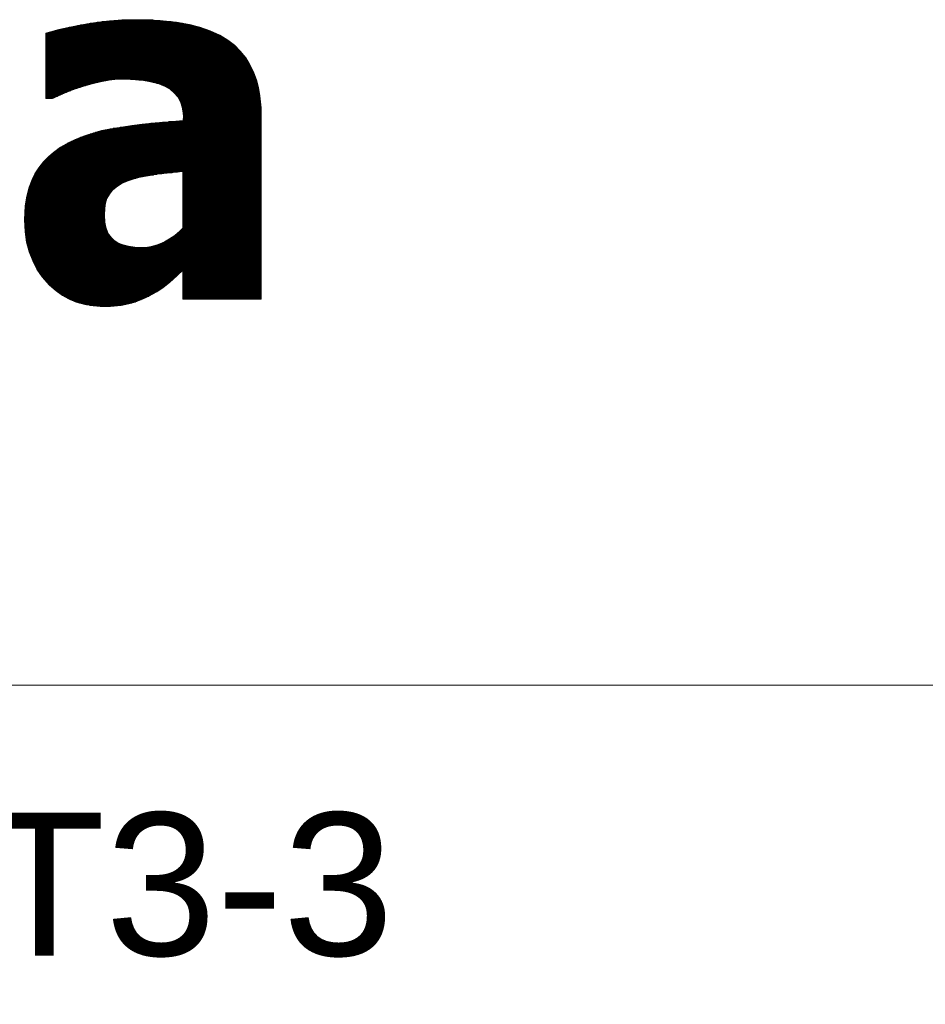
# Paper-space layout 'A3_1_100' of a CAD drawing. Extents: x -5 to 415, y -5 to 292.
# Tile 23 of 26: x 362 to 375, y 62 to 75. Entities that reach past the tile are written whole.
import ezdxf
from ezdxf.enums import TextEntityAlignment as Align

# ---------------------------------------------------------------- set-up
doc = ezdxf.new("R2010")
doc.units = 0
doc.layers.get('0').update_dxf_attribs({"lineweight": 0})
doc.layers.add('B_TXT_PLK_BLR', color=7, linetype='Continuous', lineweight=0)
doc.layers.add('B_TXT_PLK_GRD', color=7, linetype='Continuous', lineweight=0)
doc.styles.add('Arial', font='arial.ttf')

# ---------------------------------------------------------------- blocks, each defined once
blk = doc.blocks.new('LOGO_MAINOVA_S')
at = {"color": 170, "linetype": 'Continuous'}
for p, q in [((48.284, 7.709), (48.467, 7.747)), ((48.356, 7.723), (50.695, 7.723)), ((48.406, 7.734), (50.655, 7.734)), ((48.456, 7.744), (50.616, 7.744)), ((48.467, 7.747), (48.64, 7.778)), ((48.513, 7.755), (50.577, 7.755)), ((48.571, 7.765), (50.531, 7.765)), ((48.628, 7.776), (50.473, 7.776)), ((48.64, 7.778), (48.835, 7.809)), ((48.692, 7.786), (50.413, 7.786)), ((48.757, 7.797), (50.354, 7.797)), ((48.822, 7.807), (50.291, 7.807)), ((48.835, 7.809), (49.055, 7.831)), ((48.919, 7.818), (50.201, 7.818)), ((49.024, 7.828), (50.11, 7.828)), ((49.055, 7.831), (49.297, 7.85)), ((49.149, 7.839), (50, 7.839)), ((49.284, 7.849), (49.859, 7.849)), ((49.297, 7.85), (49.533, 7.853)), ((49.533, 7.853), (49.804, 7.853)), ((49.804, 7.853), (50.055, 7.835)), ((50.055, 7.835), (50.301, 7.806)), ((50.301, 7.806), (50.549, 7.762)), ((50.549, 7.762), (50.738, 7.712)), ((47.863, 7.602), (48.108, 7.668)), ((47.863, 6.384), (47.863, 7.602)), ((47.863, 7.598), (51.034, 7.598)), ((47.863, 7.587), (51.058, 7.587)), ((47.863, 7.577), (51.081, 7.577)), ((47.863, 7.566), (51.105, 7.566)), ((47.863, 7.556), (51.123, 7.556)), ((47.863, 7.545), (51.14, 7.545)), ((47.863, 7.535), (51.156, 7.535)), ((47.886, 7.608), (51.011, 7.608)), ((47.925, 7.619), (50.988, 7.619)), ((47.965, 7.629), (50.964, 7.629)), ((48.003, 7.64), (50.94, 7.64)), ((48.042, 7.65), (50.912, 7.65)), ((48.081, 7.661), (50.883, 7.661)), ((48.108, 7.668), (48.284, 7.709)), ((48.122, 7.671), (50.853, 7.671)), ((48.167, 7.682), (50.824, 7.682)), ((48.212, 7.692), (50.795, 7.692)), ((48.257, 7.702), (50.764, 7.702)), ((48.304, 7.713), (50.734, 7.713)), ((50.738, 7.712), (50.933, 7.643)), ((50.933, 7.643), (51.109, 7.564)), ((51.109, 7.564), (51.26, 7.47)), ((47.863, 7.524), (51.173, 7.524)), ((47.863, 7.514), (51.19, 7.514)), ((47.863, 7.503), (51.207, 7.503)), ((47.863, 7.493), (51.224, 7.493)), ((47.863, 7.482), (51.24, 7.482)), ((47.863, 7.472), (51.257, 7.472)), ((47.863, 7.461), (51.271, 7.461)), ((47.863, 7.451), (51.284, 7.451)), ((47.863, 7.44), (51.298, 7.44)), ((47.863, 7.43), (51.312, 7.43)), ((47.863, 7.419), (51.325, 7.419)), ((47.863, 7.409), (51.339, 7.409)), ((47.863, 7.398), (51.353, 7.398)), ((47.863, 7.388), (51.366, 7.388)), ((47.863, 7.377), (51.38, 7.377)), ((47.863, 7.367), (51.391, 7.367)), ((47.863, 7.356), (51.403, 7.356)), ((51.26, 7.47), (51.383, 7.375)), ((51.383, 7.375), (51.493, 7.268)), ((47.863, 7.346), (51.413, 7.346)), ((47.863, 7.335), (51.424, 7.335)), ((47.863, 7.325), (51.434, 7.325)), ((47.863, 7.315), (51.446, 7.315)), ((47.863, 7.304), (51.456, 7.304)), ((47.863, 7.294), (51.467, 7.294)), ((47.863, 7.283), (51.478, 7.283)), ((47.863, 7.273), (51.489, 7.273)), ((47.863, 7.262), (51.498, 7.262)), ((47.863, 7.252), (51.507, 7.252)), ((47.863, 7.241), (51.515, 7.241)), ((47.863, 7.231), (51.523, 7.231)), ((47.863, 7.22), (51.532, 7.22)), ((47.863, 7.21), (51.54, 7.21)), ((47.863, 7.199), (51.549, 7.199)), ((47.863, 7.189), (51.557, 7.189)), ((47.863, 7.178), (51.565, 7.178)), ((47.863, 7.168), (51.574, 7.168)), ((51.493, 7.268), (51.597, 7.139)), ((47.863, 7.157), (51.582, 7.157)), ((47.863, 7.147), (51.591, 7.147)), ((47.863, 7.136), (51.599, 7.136)), ((47.863, 7.126), (51.605, 7.126)), ((47.863, 7.115), (51.612, 7.115)), ((47.863, 7.105), (51.618, 7.105)), ((47.863, 7.094), (51.624, 7.094)), ((47.863, 7.084), (51.63, 7.084)), ((47.863, 7.073), (51.638, 7.073)), ((47.863, 7.063), (51.644, 7.063)), ((47.863, 7.052), (51.65, 7.052)), ((47.863, 7.042), (51.657, 7.042)), ((47.863, 7.031), (51.663, 7.031)), ((47.863, 7.021), (51.669, 7.021)), ((47.863, 7.01), (51.674, 7.01)), ((47.863, 7), (51.68, 7)), ((47.863, 6.989), (51.685, 6.989)), ((51.597, 7.139), (51.666, 7.026)), ((51.666, 7.026), (51.742, 6.881)), ((47.863, 6.979), (51.69, 6.979)), ((47.863, 6.968), (51.696, 6.968)), ((47.863, 6.958), (51.702, 6.958)), ((47.863, 6.947), (51.707, 6.947)), ((47.863, 6.937), (51.712, 6.937)), ((47.863, 6.927), (51.718, 6.927)), ((47.863, 6.916), (51.724, 6.916)), ((47.863, 6.906), (51.729, 6.906)), ((47.863, 6.895), (51.734, 6.895)), ((47.863, 6.885), (51.739, 6.885)), ((47.863, 6.874), (51.745, 6.874)), ((47.863, 6.864), (51.748, 6.864)), ((47.863, 6.853), (51.752, 6.853)), ((47.863, 6.843), (51.755, 6.843)), ((47.863, 6.832), (51.759, 6.832)), ((47.863, 6.822), (51.764, 6.822)), ((47.863, 6.811), (51.767, 6.811)), ((47.863, 6.801), (51.771, 6.801)), ((51.742, 6.881), (51.795, 6.734)), ((47.863, 6.79), (51.774, 6.79)), ((47.863, 6.78), (51.778, 6.78)), ((47.863, 6.769), (51.782, 6.769)), ((47.863, 6.759), (51.786, 6.759)), ((47.863, 6.748), (51.79, 6.748)), ((47.863, 6.738), (49.149, 6.738)), ((47.863, 6.727), (49.049, 6.727)), ((47.863, 6.717), (48.995, 6.717)), ((47.863, 6.706), (48.942, 6.706)), ((47.863, 6.696), (48.888, 6.696)), ((47.863, 6.685), (48.844, 6.685)), ((47.863, 6.675), (48.799, 6.675)), ((47.863, 6.664), (48.755, 6.664)), ((47.863, 6.654), (48.713, 6.654)), ((47.863, 6.643), (48.677, 6.643)), ((47.863, 6.633), (48.64, 6.633)), ((47.863, 6.622), (48.603, 6.622)), ((48.728, 6.658), (48.574, 6.614)), ((48.888, 6.696), (48.728, 6.658)), ((49.049, 6.727), (48.888, 6.696)), ((49.2, 6.743), (49.049, 6.727)), ((49.348, 6.743), (49.2, 6.743)), ((49.54, 6.734), (49.348, 6.743)), ((49.455, 6.738), (51.794, 6.738)), ((49.687, 6.718), (49.54, 6.734)), ((49.598, 6.727), (51.797, 6.727)), ((49.816, 6.696), (49.687, 6.718)), ((49.694, 6.717), (51.799, 6.717)), ((49.754, 6.706), (51.802, 6.706)), ((49.974, 6.655), (49.816, 6.696)), ((49.816, 6.696), (51.804, 6.696)), ((49.856, 6.685), (51.808, 6.685)), ((49.897, 6.675), (51.81, 6.675)), ((49.937, 6.664), (51.813, 6.664)), ((50.081, 6.614), (49.974, 6.655)), ((49.977, 6.654), (51.815, 6.654)), ((50.004, 6.643), (51.818, 6.643)), ((50.031, 6.633), (51.821, 6.633)), ((50.059, 6.622), (51.823, 6.622)), ((51.795, 6.734), (51.833, 6.586)), ((47.863, 6.612), (48.568, 6.612)), ((47.863, 6.601), (48.538, 6.601)), ((47.863, 6.591), (48.508, 6.591)), ((47.863, 6.58), (48.478, 6.58)), ((47.863, 6.57), (48.448, 6.57)), ((47.863, 6.56), (48.418, 6.56)), ((47.863, 6.549), (48.388, 6.549)), ((47.863, 6.539), (48.36, 6.539)), ((47.863, 6.528), (48.333, 6.528)), ((47.863, 6.518), (48.305, 6.518)), ((47.863, 6.507), (48.277, 6.507)), ((47.863, 6.497), (48.25, 6.497)), ((47.863, 6.486), (48.223, 6.486)), ((47.863, 6.476), (48.199, 6.476)), ((47.863, 6.465), (48.175, 6.465)), ((47.863, 6.455), (48.152, 6.455)), ((47.863, 6.444), (48.128, 6.444)), ((47.863, 6.434), (48.104, 6.434)), ((48.228, 6.488), (48.092, 6.428)), ((48.385, 6.548), (48.228, 6.488)), ((48.574, 6.614), (48.385, 6.548)), ((50.184, 6.557), (50.081, 6.614)), ((50.085, 6.612), (51.827, 6.612)), ((50.104, 6.601), (51.829, 6.601)), ((50.123, 6.591), (51.832, 6.591)), ((50.142, 6.58), (51.834, 6.58)), ((50.161, 6.57), (51.836, 6.57)), ((50.18, 6.56), (51.838, 6.56)), ((50.263, 6.491), (50.184, 6.557)), ((50.195, 6.549), (51.839, 6.549)), ((50.206, 6.539), (51.841, 6.539)), ((50.219, 6.528), (51.843, 6.528)), ((50.232, 6.518), (51.845, 6.518)), ((50.244, 6.507), (51.847, 6.507)), ((50.257, 6.497), (51.85, 6.497)), ((50.329, 6.413), (50.263, 6.491)), ((50.267, 6.486), (51.851, 6.486)), ((50.277, 6.476), (51.853, 6.476)), ((50.285, 6.465), (51.855, 6.465)), ((50.293, 6.455), (51.857, 6.455)), ((50.303, 6.444), (51.859, 6.444)), ((50.311, 6.434), (51.861, 6.434)), ((51.833, 6.586), (51.861, 6.432)), ((51.861, 6.432), (51.88, 6.208)), ((47.863, 6.423), (48.081, 6.423)), ((47.863, 6.413), (48.057, 6.413)), ((47.863, 6.402), (48.033, 6.402)), ((47.863, 6.392), (48.009, 6.392)), ((47.992, 6.384), (47.863, 6.384)), ((48.092, 6.428), (47.992, 6.384)), ((50.321, 6.423), (51.862, 6.423)), ((50.376, 6.318), (50.329, 6.413)), ((50.329, 6.413), (51.863, 6.413)), ((50.334, 6.402), (51.863, 6.402)), ((50.34, 6.392), (51.864, 6.392)), ((50.345, 6.381), (51.865, 6.381)), ((50.35, 6.371), (51.866, 6.371)), ((50.355, 6.36), (51.867, 6.36)), ((50.361, 6.35), (51.868, 6.35)), ((50.366, 6.339), (51.868, 6.339)), ((50.371, 6.329), (51.869, 6.329)), ((50.411, 6.221), (50.376, 6.318)), ((50.376, 6.318), (51.871, 6.318)), ((50.381, 6.308), (51.872, 6.308)), ((50.384, 6.297), (51.873, 6.297)), ((50.388, 6.287), (51.874, 6.287)), ((50.391, 6.276), (51.875, 6.276)), ((50.395, 6.266), (51.875, 6.266)), ((50.398, 6.255), (51.876, 6.255)), ((50.403, 6.245), (51.877, 6.245)), ((50.406, 6.234), (51.878, 6.234)), ((50.41, 6.224), (51.879, 6.224)), ((50.42, 6.152), (50.411, 6.221)), ((50.412, 6.213), (51.88, 6.213)), ((50.413, 6.203), (51.88, 6.203)), ((50.415, 6.193), (51.88, 6.193)), ((50.416, 6.182), (51.88, 6.182)), ((50.417, 6.172), (51.88, 6.172)), ((50.419, 6.161), (51.88, 6.161)), ((50.433, 6.051), (50.42, 6.152)), ((50.42, 6.151), (51.88, 6.151)), ((50.421, 6.14), (51.88, 6.14)), ((50.423, 6.13), (51.88, 6.13)), ((50.425, 6.119), (51.88, 6.119)), ((50.426, 6.109), (51.88, 6.109)), ((50.427, 6.098), (51.88, 6.098)), ((50.429, 6.088), (51.88, 6.088)), ((50.43, 6.077), (51.88, 6.077)), ((50.431, 6.067), (51.88, 6.067)), ((51.88, 6.208), (51.88, 2.641)), ((49.473, 5.878), (49.665, 5.903)), ((49.553, 5.888), (51.88, 5.888)), ((49.634, 5.899), (51.88, 5.899)), ((49.665, 5.903), (49.904, 5.928)), ((49.725, 5.909), (51.88, 5.909)), ((49.825, 5.92), (51.88, 5.92)), ((49.904, 5.928), (50.15, 5.95)), ((49.928, 5.93), (51.88, 5.93)), ((50.045, 5.941), (51.88, 5.941)), ((50.15, 5.95), (50.43, 5.972)), ((50.163, 5.951), (51.88, 5.951)), ((50.297, 5.962), (51.88, 5.962)), ((50.43, 5.972), (50.433, 6.051)), ((50.43, 5.983), (51.88, 5.983)), ((50.43, 5.972), (51.88, 5.972)), ((50.431, 6.004), (51.88, 6.004)), ((50.431, 5.993), (51.88, 5.993)), ((50.432, 6.056), (51.88, 6.056)), ((50.432, 6.035), (51.88, 6.035)), ((50.432, 6.025), (51.88, 6.025)), ((50.432, 6.014), (51.88, 6.014)), ((50.433, 6.046), (51.88, 6.046)), ((48.586, 5.686), (48.741, 5.736)), ((48.628, 5.7), (51.88, 5.7)), ((48.66, 5.71), (51.88, 5.71)), ((48.692, 5.721), (51.88, 5.721)), ((48.725, 5.731), (51.88, 5.731)), ((48.741, 5.736), (48.904, 5.784)), ((48.758, 5.742), (51.88, 5.742)), ((48.795, 5.752), (51.88, 5.752)), ((48.832, 5.763), (51.88, 5.763)), ((48.867, 5.773), (51.88, 5.773)), ((48.904, 5.784), (49.08, 5.818)), ((48.904, 5.784), (51.88, 5.784)), ((48.958, 5.794), (51.88, 5.794)), ((49.011, 5.805), (51.88, 5.805)), ((49.065, 5.815), (51.88, 5.815)), ((49.08, 5.818), (49.275, 5.85)), ((49.125, 5.826), (51.88, 5.826)), ((49.19, 5.836), (51.88, 5.836)), ((49.255, 5.846), (51.88, 5.846)), ((49.275, 5.85), (49.473, 5.878)), ((49.327, 5.857), (51.88, 5.857)), ((49.4, 5.867), (51.88, 5.867)), ((49.473, 5.878), (51.88, 5.878)), ((48.14, 5.472), (48.297, 5.563)), ((48.225, 5.521), (51.88, 5.521)), ((48.242, 5.532), (51.88, 5.532)), ((48.261, 5.542), (51.88, 5.542)), ((48.279, 5.553), (51.88, 5.553)), ((48.297, 5.563), (48.442, 5.629)), ((48.297, 5.563), (51.88, 5.563)), ((48.32, 5.574), (51.88, 5.574)), ((48.343, 5.584), (51.88, 5.584)), ((48.366, 5.595), (51.88, 5.595)), ((48.389, 5.605), (51.88, 5.605)), ((48.412, 5.616), (51.88, 5.616)), ((48.434, 5.626), (51.88, 5.626)), ((48.442, 5.629), (48.586, 5.686)), ((48.461, 5.637), (51.88, 5.637)), ((48.487, 5.647), (51.88, 5.647)), ((48.514, 5.658), (51.88, 5.658)), ((48.541, 5.668), (51.88, 5.668)), ((48.568, 5.679), (51.88, 5.679)), ((48.596, 5.689), (51.88, 5.689)), ((47.923, 5.302), (48.008, 5.375)), ((47.958, 5.333), (51.88, 5.333)), ((47.971, 5.343), (51.88, 5.343)), ((47.983, 5.354), (51.88, 5.354)), ((47.995, 5.364), (51.88, 5.364)), ((48.008, 5.375), (48.14, 5.472)), ((48.008, 5.375), (51.88, 5.375)), ((48.022, 5.385), (51.88, 5.385)), ((48.036, 5.396), (51.88, 5.396)), ((48.051, 5.406), (51.88, 5.406)), ((48.064, 5.417), (51.88, 5.417)), ((48.079, 5.427), (51.88, 5.427)), ((48.092, 5.438), (51.88, 5.438)), ((48.107, 5.448), (51.88, 5.448)), ((48.121, 5.459), (51.88, 5.459)), ((48.135, 5.469), (51.88, 5.469)), ((48.152, 5.479), (51.88, 5.479)), ((48.17, 5.49), (51.88, 5.49)), ((48.189, 5.5), (51.88, 5.5)), ((48.207, 5.511), (51.88, 5.511)), ((47.734, 5.088), (47.825, 5.202)), ((47.787, 5.154), (51.88, 5.154)), ((47.796, 5.165), (51.88, 5.165)), ((47.804, 5.175), (51.88, 5.175)), ((47.813, 5.186), (51.88, 5.186)), ((47.821, 5.196), (51.88, 5.196)), ((47.825, 5.202), (47.923, 5.302)), ((47.83, 5.207), (51.88, 5.207)), ((47.841, 5.217), (51.88, 5.217)), ((47.85, 5.228), (51.88, 5.228)), ((47.861, 5.238), (51.88, 5.238)), ((47.871, 5.249), (51.88, 5.249)), ((47.881, 5.259), (51.88, 5.259)), ((47.891, 5.27), (51.88, 5.27)), ((47.902, 5.28), (51.88, 5.28)), ((47.911, 5.291), (51.88, 5.291)), ((47.922, 5.301), (51.88, 5.301)), ((47.934, 5.312), (51.88, 5.312)), ((47.946, 5.322), (51.88, 5.322)), ((47.611, 4.868), (47.662, 4.975)), ((47.657, 4.966), (49.937, 4.966)), ((47.662, 4.975), (47.734, 5.088)), ((47.663, 4.976), (50.028, 4.976)), ((47.669, 4.987), (50.127, 4.987)), ((47.675, 4.997), (50.225, 4.997)), ((47.682, 5.008), (50.323, 5.008)), ((47.689, 5.018), (51.88, 5.018)), ((47.696, 5.029), (51.88, 5.029)), ((47.702, 5.039), (51.88, 5.039)), ((47.709, 5.05), (51.88, 5.05)), ((47.716, 5.06), (51.88, 5.06)), ((47.722, 5.071), (51.88, 5.071)), ((47.73, 5.081), (51.88, 5.081)), ((47.736, 5.092), (51.88, 5.092)), ((47.744, 5.102), (51.88, 5.102)), ((47.754, 5.112), (51.88, 5.112)), ((47.762, 5.123), (51.88, 5.123)), ((47.771, 5.133), (51.88, 5.133)), ((47.779, 5.144), (51.88, 5.144)), ((49.852, 4.952), (49.95, 4.968)), ((49.95, 4.968), (50.421, 5.018)), ((50.421, 5.018), (50.421, 3.961)), ((50.421, 5.008), (51.88, 5.008)), ((50.421, 4.997), (51.88, 4.997)), ((50.421, 4.987), (51.88, 4.987)), ((50.421, 4.976), (51.88, 4.976)), ((50.421, 4.966), (51.88, 4.966)), ((47.555, 4.73), (47.611, 4.868)), ((47.579, 4.787), (49.268, 4.787)), ((47.583, 4.798), (49.287, 4.798)), ((47.587, 4.808), (49.31, 4.808)), ((47.591, 4.819), (49.333, 4.819)), ((47.595, 4.829), (49.357, 4.829)), ((47.6, 4.84), (49.38, 4.84)), ((47.604, 4.85), (49.406, 4.85)), ((47.608, 4.861), (49.441, 4.861)), ((47.612, 4.871), (49.476, 4.871)), ((47.617, 4.882), (49.511, 4.882)), ((47.623, 4.892), (49.547, 4.892)), ((47.628, 4.903), (49.583, 4.903)), ((47.632, 4.913), (49.626, 4.913)), ((47.637, 4.924), (49.677, 4.924)), ((47.643, 4.934), (49.728, 4.934)), ((47.647, 4.945), (49.8, 4.945)), ((47.652, 4.955), (49.872, 4.955)), ((49.176, 4.729), (49.279, 4.795)), ((49.279, 4.795), (49.399, 4.848)), ((49.399, 4.848), (49.493, 4.877)), ((49.493, 4.877), (49.6, 4.908)), ((49.6, 4.908), (49.739, 4.936)), ((49.739, 4.936), (49.852, 4.952)), ((50.421, 4.955), (51.88, 4.955)), ((50.421, 4.945), (51.88, 4.945)), ((50.421, 4.934), (51.88, 4.934)), ((50.421, 4.924), (51.88, 4.924)), ((50.421, 4.913), (51.88, 4.913)), ((50.421, 4.903), (51.88, 4.903)), ((50.421, 4.892), (51.88, 4.892)), ((50.421, 4.882), (51.88, 4.882)), ((50.421, 4.871), (51.88, 4.871)), ((50.421, 4.861), (51.88, 4.861)), ((50.421, 4.85), (51.88, 4.85)), ((50.421, 4.84), (51.88, 4.84)), ((50.421, 4.829), (51.88, 4.829)), ((50.421, 4.819), (51.88, 4.819)), ((50.421, 4.808), (51.88, 4.808)), ((50.421, 4.798), (51.88, 4.798)), ((50.421, 4.787), (51.88, 4.787)), ((47.514, 4.56), (47.555, 4.73)), ((47.523, 4.599), (49.052, 4.599)), ((47.525, 4.609), (49.06, 4.609)), ((47.528, 4.62), (49.068, 4.62)), ((47.53, 4.63), (49.076, 4.63)), ((47.534, 4.641), (49.083, 4.641)), ((47.536, 4.651), (49.092, 4.651)), ((47.538, 4.662), (49.099, 4.662)), ((47.541, 4.672), (49.108, 4.672)), ((47.543, 4.683), (49.119, 4.683)), ((47.546, 4.693), (49.132, 4.693)), ((47.548, 4.704), (49.144, 4.704)), ((47.55, 4.714), (49.158, 4.714)), ((47.554, 4.724), (49.17, 4.724)), ((47.557, 4.735), (49.185, 4.735)), ((47.561, 4.745), (49.202, 4.745)), ((47.565, 4.756), (49.219, 4.756)), ((47.569, 4.766), (49.235, 4.766)), ((47.573, 4.777), (49.251, 4.777)), ((49.006, 4.518), (49.053, 4.6)), ((49.053, 4.6), (49.11, 4.675)), ((49.11, 4.675), (49.176, 4.729)), ((50.421, 4.777), (51.88, 4.777)), ((50.421, 4.766), (51.88, 4.766)), ((50.421, 4.756), (51.88, 4.756)), ((50.421, 4.745), (51.88, 4.745)), ((50.421, 4.735), (51.88, 4.735)), ((50.421, 4.724), (51.88, 4.724)), ((50.421, 4.714), (51.88, 4.714)), ((50.421, 4.704), (51.88, 4.704)), ((50.421, 4.693), (51.88, 4.693)), ((50.421, 4.683), (51.88, 4.683)), ((50.421, 4.672), (51.88, 4.672)), ((50.421, 4.662), (51.88, 4.662)), ((50.421, 4.651), (51.88, 4.651)), ((50.421, 4.641), (51.88, 4.641)), ((50.421, 4.63), (51.88, 4.63)), ((50.421, 4.62), (51.88, 4.62)), ((50.421, 4.609), (51.88, 4.609)), ((50.421, 4.599), (51.88, 4.599)), ((47.482, 4.377), (47.514, 4.56)), ((47.49, 4.42), (48.976, 4.42)), ((47.492, 4.431), (48.977, 4.431)), ((47.494, 4.441), (48.982, 4.441)), ((47.495, 4.452), (48.985, 4.452)), ((47.497, 4.462), (48.988, 4.462)), ((47.499, 4.473), (48.991, 4.473)), ((47.5, 4.483), (48.994, 4.483)), ((47.502, 4.494), (48.998, 4.494)), ((47.504, 4.504), (49.002, 4.504)), ((47.506, 4.515), (49.005, 4.515)), ((47.507, 4.525), (49.01, 4.525)), ((47.509, 4.536), (49.016, 4.536)), ((47.512, 4.546), (49.023, 4.546)), ((47.513, 4.557), (49.028, 4.557)), ((47.516, 4.567), (49.034, 4.567)), ((47.518, 4.578), (49.04, 4.578)), ((47.521, 4.588), (49.047, 4.588)), ((48.965, 4.329), (48.977, 4.43)), ((48.977, 4.43), (49.006, 4.518)), ((50.421, 4.588), (51.88, 4.588)), ((50.421, 4.578), (51.88, 4.578)), ((50.421, 4.567), (51.88, 4.567)), ((50.421, 4.557), (51.88, 4.557)), ((50.421, 4.546), (51.88, 4.546)), ((50.421, 4.536), (51.88, 4.536)), ((50.421, 4.525), (51.88, 4.525)), ((50.421, 4.515), (51.88, 4.515)), ((50.421, 4.504), (51.88, 4.504)), ((50.421, 4.494), (51.88, 4.494)), ((50.421, 4.483), (51.88, 4.483)), ((50.421, 4.473), (51.88, 4.473)), ((50.421, 4.462), (51.88, 4.462)), ((50.421, 4.452), (51.88, 4.452)), ((50.421, 4.441), (51.88, 4.441)), ((50.421, 4.431), (51.88, 4.431)), ((50.421, 4.42), (51.88, 4.42)), ((47.47, 4.119), (47.482, 4.377)), ((47.475, 4.232), (48.96, 4.232)), ((47.476, 4.253), (48.961, 4.253)), ((47.476, 4.242), (48.961, 4.242)), ((47.477, 4.274), (48.962, 4.274)), ((47.477, 4.263), (48.962, 4.263)), ((47.478, 4.295), (48.963, 4.295)), ((47.478, 4.284), (48.963, 4.284)), ((47.479, 4.316), (48.964, 4.316)), ((47.479, 4.305), (48.964, 4.305)), ((47.48, 4.337), (48.966, 4.337)), ((47.48, 4.326), (48.965, 4.326)), ((47.481, 4.357), (48.968, 4.357)), ((47.481, 4.347), (48.967, 4.347)), ((47.482, 4.378), (48.971, 4.378)), ((47.482, 4.368), (48.97, 4.368)), ((47.484, 4.389), (48.972, 4.389)), ((47.486, 4.399), (48.973, 4.399)), ((47.487, 4.41), (48.975, 4.41)), ((48.959, 4.203), (48.965, 4.329)), ((50.421, 4.41), (51.88, 4.41)), ((50.421, 4.399), (51.88, 4.399)), ((50.421, 4.389), (51.88, 4.389)), ((50.421, 4.378), (51.88, 4.378)), ((50.421, 4.368), (51.88, 4.368)), ((50.421, 4.357), (51.88, 4.357)), ((50.421, 4.347), (51.88, 4.347)), ((50.421, 4.337), (51.88, 4.337)), ((50.421, 4.326), (51.88, 4.326)), ((50.421, 4.316), (51.88, 4.316)), ((50.421, 4.305), (51.88, 4.305)), ((50.421, 4.295), (51.88, 4.295)), ((50.421, 4.284), (51.88, 4.284)), ((50.421, 4.274), (51.88, 4.274)), ((50.421, 4.263), (51.88, 4.263)), ((50.421, 4.253), (51.88, 4.253)), ((50.421, 4.242), (51.88, 4.242)), ((50.421, 4.232), (51.88, 4.232)), ((47.47, 4.127), (48.964, 4.127)), ((47.479, 3.893), (47.47, 4.119)), ((47.47, 4.116), (48.965, 4.116)), ((47.471, 4.148), (48.963, 4.148)), ((47.471, 4.137), (48.964, 4.137)), ((47.471, 4.106), (48.966, 4.106)), ((47.471, 4.095), (48.967, 4.095)), ((47.471, 4.085), (48.967, 4.085)), ((47.472, 4.169), (48.961, 4.169)), ((47.472, 4.158), (48.962, 4.158)), ((47.472, 4.074), (48.968, 4.074)), ((47.472, 4.064), (48.97, 4.064)), ((47.473, 4.19), (48.96, 4.19)), ((47.473, 4.179), (48.961, 4.179)), ((47.473, 4.053), (48.971, 4.053)), ((47.473, 4.043), (48.973, 4.043)), ((47.474, 4.211), (48.959, 4.211)), ((47.474, 4.2), (48.959, 4.2)), ((47.475, 4.221), (48.96, 4.221)), ((48.968, 4.074), (48.959, 4.203)), ((48.984, 3.98), (48.968, 4.074)), ((50.421, 4.221), (51.88, 4.221)), ((50.421, 4.211), (51.88, 4.211)), ((50.421, 4.2), (51.88, 4.2)), ((50.421, 4.19), (51.88, 4.19)), ((50.421, 4.179), (51.88, 4.179)), ((50.421, 4.169), (51.88, 4.169)), ((50.421, 4.158), (51.88, 4.158)), ((50.421, 4.148), (51.88, 4.148)), ((50.421, 4.137), (51.88, 4.137)), ((50.421, 4.127), (51.88, 4.127)), ((50.421, 4.116), (51.88, 4.116)), ((50.421, 4.106), (51.88, 4.106)), ((50.421, 4.095), (51.88, 4.095)), ((50.421, 4.085), (51.88, 4.085)), ((50.421, 4.074), (51.88, 4.074)), ((50.421, 4.064), (51.88, 4.064)), ((50.421, 4.053), (51.88, 4.053)), ((50.421, 4.043), (51.88, 4.043)), ((47.473, 4.032), (48.975, 4.032)), ((47.474, 4.022), (48.976, 4.022)), ((47.474, 4.011), (48.979, 4.011)), ((47.475, 4.001), (48.981, 4.001)), ((47.475, 3.99), (48.982, 3.99)), ((47.476, 3.98), (48.984, 3.98)), ((47.476, 3.97), (48.988, 3.97)), ((47.476, 3.959), (48.991, 3.959)), ((47.477, 3.949), (48.995, 3.949)), ((47.477, 3.938), (49, 3.938)), ((47.478, 3.928), (49.004, 3.928)), ((47.478, 3.917), (49.007, 3.917)), ((47.478, 3.907), (49.011, 3.907)), ((47.479, 3.896), (49.015, 3.896)), ((47.507, 3.704), (47.479, 3.893)), ((47.48, 3.886), (49.02, 3.886)), ((47.482, 3.875), (49.026, 3.875)), ((47.483, 3.865), (49.031, 3.865)), ((49.015, 3.895), (48.984, 3.98)), ((49.044, 3.842), (49.015, 3.895)), ((50.365, 3.905), (50.274, 3.829)), ((50.317, 3.865), (51.88, 3.865)), ((50.329, 3.875), (51.88, 3.875)), ((50.342, 3.886), (51.88, 3.886)), ((50.354, 3.896), (51.88, 3.896)), ((50.421, 3.961), (50.365, 3.905)), ((50.367, 3.907), (51.88, 3.907)), ((50.377, 3.917), (51.88, 3.917)), ((50.388, 3.928), (51.88, 3.928)), ((50.398, 3.938), (51.88, 3.938)), ((50.409, 3.949), (51.88, 3.949)), ((50.419, 3.959), (51.88, 3.959)), ((50.421, 4.032), (51.88, 4.032)), ((50.421, 4.022), (51.88, 4.022)), ((50.421, 4.011), (51.88, 4.011)), ((50.421, 4.001), (51.88, 4.001)), ((50.421, 3.99), (51.88, 3.99)), ((50.421, 3.98), (51.88, 3.98)), ((50.421, 3.97), (51.88, 3.97)), ((47.485, 3.854), (49.037, 3.854)), ((47.486, 3.844), (49.043, 3.844)), ((47.489, 3.833), (49.05, 3.833)), ((47.49, 3.823), (49.057, 3.823)), ((47.492, 3.812), (49.066, 3.812)), ((47.493, 3.802), (49.073, 3.802)), ((47.495, 3.791), (49.08, 3.791)), ((47.496, 3.781), (49.089, 3.781)), ((47.498, 3.77), (49.1, 3.77)), ((47.499, 3.76), (49.111, 3.76)), ((47.501, 3.749), (49.122, 3.749)), ((47.502, 3.739), (49.134, 3.739)), ((47.504, 3.728), (49.146, 3.728)), ((47.505, 3.718), (49.162, 3.718)), ((47.507, 3.707), (49.178, 3.707)), ((47.555, 3.519), (47.507, 3.704)), ((47.509, 3.697), (49.194, 3.697)), ((47.512, 3.686), (49.209, 3.686)), ((47.515, 3.676), (49.234, 3.676)), ((49.088, 3.782), (49.044, 3.842)), ((49.141, 3.731), (49.088, 3.782)), ((49.207, 3.687), (49.141, 3.731)), ((49.283, 3.656), (49.207, 3.687)), ((50.079, 3.706), (49.962, 3.656)), ((50.008, 3.676), (51.88, 3.676)), ((50.032, 3.686), (51.88, 3.686)), ((50.056, 3.697), (51.88, 3.697)), ((50.176, 3.763), (50.079, 3.706)), ((50.081, 3.707), (51.88, 3.707)), ((50.098, 3.718), (51.88, 3.718)), ((50.116, 3.728), (51.88, 3.728)), ((50.134, 3.739), (51.88, 3.739)), ((50.153, 3.749), (51.88, 3.749)), ((50.171, 3.76), (51.88, 3.76)), ((50.274, 3.829), (50.176, 3.763)), ((50.187, 3.77), (51.88, 3.77)), ((50.202, 3.781), (51.88, 3.781)), ((50.218, 3.791), (51.88, 3.791)), ((50.234, 3.802), (51.88, 3.802)), ((50.248, 3.812), (51.88, 3.812)), ((50.264, 3.823), (51.88, 3.823)), ((50.279, 3.833), (51.88, 3.833)), ((50.291, 3.844), (51.88, 3.844)), ((50.304, 3.854), (51.88, 3.854)), ((47.517, 3.665), (49.26, 3.665)), ((47.52, 3.655), (49.287, 3.655)), ((47.522, 3.644), (49.328, 3.644)), ((47.525, 3.634), (49.369, 3.634)), ((47.528, 3.623), (49.412, 3.623)), ((47.53, 3.613), (49.479, 3.613)), ((47.534, 3.603), (49.644, 3.603)), ((47.536, 3.592), (51.88, 3.592)), ((47.539, 3.582), (51.88, 3.582)), ((47.541, 3.571), (51.88, 3.571)), ((47.544, 3.561), (51.88, 3.561)), ((47.546, 3.55), (51.88, 3.55)), ((47.549, 3.54), (51.88, 3.54)), ((47.551, 3.529), (51.88, 3.529)), ((47.621, 3.355), (47.555, 3.519)), ((47.555, 3.519), (51.88, 3.519)), ((47.559, 3.508), (51.88, 3.508)), ((47.563, 3.498), (51.88, 3.498)), ((49.405, 3.625), (49.283, 3.656)), ((49.525, 3.606), (49.405, 3.625)), ((49.644, 3.603), (49.525, 3.606)), ((49.729, 3.603), (49.644, 3.603)), ((49.833, 3.618), (49.729, 3.603)), ((49.729, 3.603), (51.88, 3.603)), ((49.799, 3.613), (51.88, 3.613)), ((49.962, 3.656), (49.833, 3.618)), ((49.851, 3.623), (51.88, 3.623)), ((49.887, 3.634), (51.88, 3.634)), ((49.922, 3.644), (51.88, 3.644)), ((49.959, 3.655), (51.88, 3.655)), ((49.984, 3.665), (51.88, 3.665)), ((47.567, 3.487), (51.88, 3.487)), ((47.571, 3.477), (51.88, 3.477)), ((47.576, 3.466), (51.88, 3.466)), ((47.58, 3.456), (51.88, 3.456)), ((47.584, 3.445), (51.88, 3.445)), ((47.588, 3.435), (51.88, 3.435)), ((47.592, 3.424), (51.88, 3.424)), ((47.597, 3.414), (51.88, 3.414)), ((47.601, 3.403), (51.88, 3.403)), ((47.605, 3.393), (51.88, 3.393)), ((47.61, 3.382), (51.88, 3.382)), ((47.614, 3.372), (51.88, 3.372)), ((47.619, 3.361), (51.88, 3.361)), ((47.699, 3.198), (47.621, 3.355)), ((47.623, 3.351), (51.88, 3.351)), ((47.628, 3.34), (51.88, 3.34)), ((47.633, 3.33), (51.88, 3.33)), ((47.638, 3.319), (51.88, 3.319)), ((47.644, 3.309), (51.88, 3.309)), ((47.649, 3.298), (51.88, 3.298)), ((47.654, 3.288), (51.88, 3.288)), ((47.659, 3.277), (51.88, 3.277)), ((47.665, 3.267), (51.88, 3.267)), ((47.67, 3.256), (51.88, 3.256)), ((47.675, 3.246), (51.88, 3.246)), ((47.68, 3.236), (51.88, 3.236)), ((47.686, 3.225), (51.88, 3.225)), ((47.691, 3.215), (51.88, 3.215)), ((47.696, 3.204), (51.88, 3.204)), ((47.797, 3.056), (47.699, 3.198)), ((47.702, 3.194), (51.88, 3.194)), ((47.71, 3.183), (51.88, 3.183)), ((47.717, 3.173), (50.414, 3.173)), ((47.723, 3.162), (50.404, 3.162)), ((47.731, 3.152), (50.392, 3.152)), ((47.738, 3.141), (50.382, 3.141)), ((47.745, 3.131), (50.371, 3.131)), ((50.42, 3.179), (50.317, 3.078)), ((50.42, 2.641), (50.42, 3.179)), ((50.42, 3.173), (51.88, 3.173)), ((50.42, 3.162), (51.88, 3.162)), ((50.42, 3.152), (51.88, 3.152)), ((50.42, 3.141), (51.88, 3.141)), ((50.42, 3.131), (51.88, 3.131)), ((47.753, 3.12), (50.36, 3.12)), ((47.76, 3.11), (50.349, 3.11)), ((47.767, 3.099), (50.339, 3.099)), ((47.775, 3.089), (50.327, 3.089)), ((47.782, 3.078), (50.317, 3.078)), ((47.788, 3.068), (50.305, 3.068)), ((47.796, 3.057), (50.292, 3.057)), ((47.935, 2.902), (47.797, 3.056)), ((47.805, 3.047), (50.281, 3.047)), ((47.815, 3.036), (50.268, 3.036)), ((47.824, 3.026), (50.257, 3.026)), ((47.833, 3.015), (50.244, 3.015)), ((47.843, 3.005), (50.233, 3.005)), ((47.852, 2.994), (50.22, 2.994)), ((47.862, 2.984), (50.209, 2.984)), ((47.871, 2.973), (50.196, 2.973)), ((47.881, 2.963), (50.184, 2.963)), ((47.89, 2.952), (50.172, 2.952)), ((47.9, 2.942), (50.159, 2.942)), ((50.172, 2.952), (50.049, 2.852)), ((50.317, 3.078), (50.172, 2.952)), ((50.42, 3.12), (51.88, 3.12)), ((50.42, 3.11), (51.88, 3.11)), ((50.42, 3.099), (51.88, 3.099)), ((50.42, 3.089), (51.88, 3.089)), ((50.42, 3.078), (51.88, 3.078)), ((50.42, 3.068), (51.88, 3.068)), ((50.42, 3.057), (51.88, 3.057)), ((50.42, 3.047), (51.88, 3.047)), ((50.42, 3.036), (51.88, 3.036)), ((50.42, 3.026), (51.88, 3.026)), ((50.42, 3.015), (51.88, 3.015)), ((50.42, 3.005), (51.88, 3.005)), ((50.42, 2.994), (51.88, 2.994)), ((50.42, 2.984), (51.88, 2.984)), ((50.42, 2.973), (51.88, 2.973)), ((50.42, 2.963), (51.88, 2.963)), ((50.42, 2.952), (51.88, 2.952)), ((50.42, 2.942), (51.88, 2.942)), ((47.909, 2.931), (50.147, 2.931)), ((47.918, 2.921), (50.133, 2.921)), ((47.928, 2.91), (50.12, 2.91)), ((48.058, 2.792), (47.935, 2.902)), ((47.937, 2.9), (50.108, 2.9)), ((47.949, 2.889), (50.095, 2.889)), ((47.961, 2.879), (50.083, 2.879)), ((47.973, 2.869), (50.07, 2.869)), ((47.984, 2.858), (50.056, 2.858)), ((47.996, 2.848), (50.043, 2.848)), ((48.008, 2.837), (50.027, 2.837)), ((48.019, 2.827), (50.011, 2.827)), ((48.031, 2.816), (49.996, 2.816)), ((48.043, 2.806), (49.98, 2.806)), ((48.055, 2.795), (49.964, 2.795)), ((48.177, 2.707), (48.058, 2.792)), ((48.068, 2.785), (49.948, 2.785)), ((48.083, 2.774), (49.933, 2.774)), ((48.098, 2.764), (49.914, 2.764)), ((49.936, 2.776), (49.801, 2.698)), ((50.049, 2.852), (49.936, 2.776)), ((50.42, 2.931), (51.88, 2.931)), ((50.42, 2.921), (51.88, 2.921)), ((50.42, 2.91), (51.88, 2.91)), ((50.42, 2.9), (51.88, 2.9)), ((50.42, 2.889), (51.88, 2.889)), ((50.42, 2.879), (51.88, 2.879)), ((50.42, 2.869), (51.88, 2.869)), ((50.42, 2.858), (51.88, 2.858)), ((50.42, 2.848), (51.88, 2.848)), ((50.42, 2.837), (51.88, 2.837)), ((50.42, 2.827), (51.88, 2.827)), ((50.42, 2.816), (51.88, 2.816)), ((50.42, 2.806), (51.88, 2.806)), ((50.42, 2.795), (51.88, 2.795)), ((50.42, 2.785), (51.88, 2.785)), ((50.42, 2.774), (51.88, 2.774)), ((50.42, 2.764), (51.88, 2.764)), ((48.112, 2.753), (49.896, 2.753)), ((48.127, 2.743), (49.878, 2.743)), ((48.142, 2.732), (49.86, 2.732)), ((48.156, 2.722), (49.843, 2.722)), ((48.171, 2.711), (49.824, 2.711)), ((48.3, 2.638), (48.177, 2.707)), ((48.189, 2.701), (49.806, 2.701)), ((48.207, 2.69), (49.785, 2.69)), ((48.226, 2.68), (49.762, 2.68)), ((48.245, 2.669), (49.74, 2.669)), ((48.263, 2.659), (49.717, 2.659)), ((48.281, 2.648), (49.695, 2.648)), ((48.432, 2.581), (48.3, 2.638)), ((48.3, 2.638), (49.672, 2.638)), ((48.324, 2.627), (49.644, 2.627)), ((48.349, 2.617), (49.618, 2.617)), ((48.374, 2.606), (49.591, 2.606)), ((48.398, 2.596), (49.565, 2.596)), ((48.423, 2.585), (49.537, 2.585)), ((48.596, 2.537), (48.432, 2.581)), ((48.455, 2.575), (49.505, 2.575)), ((49.527, 2.581), (49.417, 2.55)), ((49.672, 2.638), (49.527, 2.581)), ((49.801, 2.698), (49.672, 2.638)), ((50.42, 2.753), (51.88, 2.753)), ((50.42, 2.743), (51.88, 2.743)), ((50.42, 2.732), (51.88, 2.732)), ((50.42, 2.722), (51.88, 2.722)), ((50.42, 2.711), (51.88, 2.711)), ((50.42, 2.701), (51.88, 2.701)), ((50.42, 2.69), (51.88, 2.69)), ((50.42, 2.68), (51.88, 2.68)), ((50.42, 2.669), (51.88, 2.669)), ((50.42, 2.659), (51.88, 2.659)), ((50.42, 2.648), (51.88, 2.648)), ((51.88, 2.641), (50.42, 2.641)), ((48.494, 2.564), (49.468, 2.564)), ((48.534, 2.554), (49.432, 2.554)), ((48.573, 2.543), (49.384, 2.543)), ((48.75, 2.512), (48.596, 2.537)), ((48.622, 2.533), (49.329, 2.533)), ((48.686, 2.522), (49.274, 2.522)), ((48.879, 2.503), (48.75, 2.512)), ((48.75, 2.512), (49.169, 2.512)), ((49.071, 2.503), (48.879, 2.503)), ((49.269, 2.521), (49.071, 2.503)), ((49.417, 2.55), (49.269, 2.521))]:
    blk.add_line(p, q, dxfattribs=at)
blk = doc.blocks.new('MN PLANSTEMPEL')
blk.add_line((0, 99), (-135, 99))
at = {"layer": 'B_TXT_PLK_GRD', "xscale": 1.125, "yscale": 1.125, "zscale": 1.125}
blk.add_blockref('LOGO_MAINOVA_S', (-124.405, 104.138), dxfattribs=at)
at = {"layer": 'B_TXT_PLK_BLR', "linetype": 'Continuous', "lineweight": 0, "style": 'Arial'}
for tag, p in [('PLANER1_001', (-133.823, 93.325)), ('PLANER2_001', (-133.735, 88.513)), ('PROJEKT1', (-133.723, 62.89)), ('BAUWERK1_001', (-134.298, 48.841)), ('PLANEBENE1_001', (-88.875, 48.84)), ('PHASE', (-43.62, 48.863)), ('PLANEBENE2_001', (-88.875, 44.023)), ('FACHPLANER', (-133.665, 32.93)), ('ZEICHNUNG', (-88.734, 32.986)), ('PLANART', (-43.558, 32.941))]:
    blk.add_attdef(tag, p, '', height=3, dxfattribs=at)
for tag, p in [('FACHPLANER1', (-133.512, 82.1)), ('FACHPLANER2', (-133.512, 77.289)), ('PROJEKT2', (-133.512, 61.57)), ('BAUWERK2', (-134.074, 47.063))]:
    blk.add_attdef(tag, text='', height=3, dxfattribs=at).set_placement(p, align=Align.TOP_LEFT)
for tag, p in [('FORMAT', (-124.241, 23.609)), ('MASSTAB', (-101.09, 23.495)), ('DATUM', (-22.186, 23.493)), ('ZÄHLUNG', (-11.189, 15.005)), ('STANDORT', (-123.724, 14.696)), ('GESAMTANLAGE', (-101.179, 14.696)), ('PLANEBENE', (-56.189, 14.696)), ('FELDRASTER', (-33.689, 14.696)), ('LPHASE', (-123.724, 5.696)), ('FACHPLANER', (-101.179, 5.696)), ('STATUS', (-33.689, 5.696)), ('INDEX', (-11.189, 5.696))]:
    blk.add_attdef(tag, text='', height=3, dxfattribs=at).set_placement(p, align=Align.MIDDLE)

psp = doc.layouts.new('A3_1_100')

# ---------------------------------------------------------------- block references
at = {"layer": 'B_TXT_PLK_BLR', "linetype": 'Continuous', "lineweight": 0}
ref = psp.add_blockref('MN PLANSTEMPEL', (409.846, 0.056), dxfattribs=dict(at, xscale=0.6666665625, yscale=0.6666665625, zscale=0.6666665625))
ref.add_attrib('PLANER1_001', 'Mainova Aktiengesellschaft M4-ET3-3', (320.631, 62.272), dxfattribs={"linetype": 'Continuous', "lineweight": 0, "height": 2, "style": 'Arial'})

doc.saveas('drawing.dxf')
